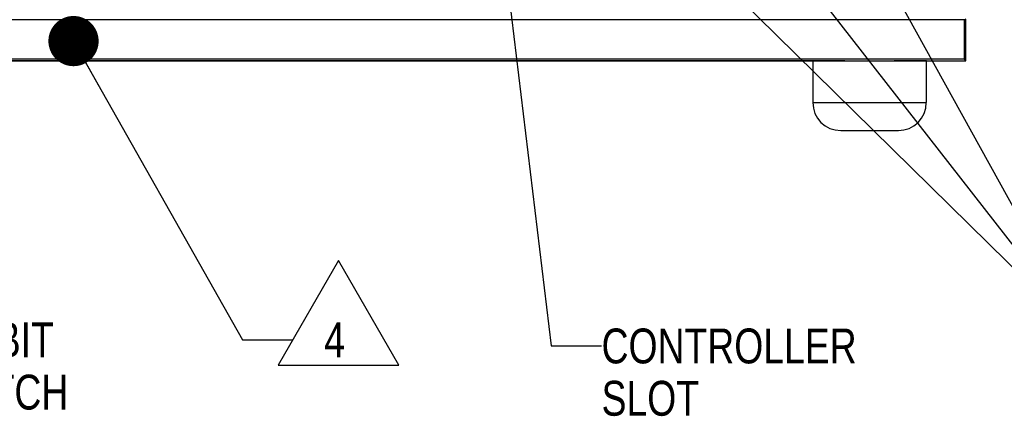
# Model space of a CAD drawing. Header units: inches. Extents: x 0 to 34, y 0 to 22.
# Tile 5 of 42: x 5.4 to 8.9, y 11.4 to 12.8. Entities that reach past the tile are written whole.
import ezdxf

# ---------------------------------------------------------------- set-up
doc = ezdxf.new("R2010")
doc.units = ezdxf.units.IN
doc.header["$LTSCALE"] = 1.87
doc.header["$MEASUREMENT"] = 0
doc.layers.get('0').update_dxf_attribs({"linetype": 'CONTINUOUS'})
for name, color, linetype in [('02___PRT_ALL_AXES', 7, 'CONTINUOUS'), ('3_ALL_AXES', 7, 'CONTINUOUS'), ('DETAIL', 7, 'CONTINUOUS')]:
    doc.layers.add(name, color=color, linetype=linetype)
doc.styles.get("Standard").update_dxf_attribs({"font": 'txt', "width": 0.8})
doc.dimstyles.get("Standard").update_dxf_attribs({"dimtxt": 0.125, "dimasz": 0.18, "dimexe": 0.125, "dimexo": 0.0625, "dimgap": 0.09, "dimtad": 0, "dimtih": 1, "dimtoh": 1, "dimzin": 4, "dimdsep": 46, "dimtxsty": 'STANDARD', "dimblk": '_FILLED', "dimblk1": '_FILLED', "dimblk2": '_FILLED', "dimcen": 0.09, "dimazin": 1, "dimtol": 1, "dimtp": 0.02, "dimtm": 0.02, "dimtfac": 1, "dimtofl": 0, "dimtmove": 0, "dimatfit": 3, "dimldrblk": '_FILLED', "dimfxl": 1, "dimtolj": 1, "dimtzin": 4, "dimarcsym": 0})

# ---------------------------------------------------------------- blocks, each defined once
blk = doc.blocks.new('_FILLED')
at = {"color": 0, "linetype": 'BYBLOCK'}
blk.add_solid([(0, 0), (-1, 0.174), (-1, -0.174)], dxfattribs=at)
blk = doc.blocks.new('FLAG_TRIANGLE_BL13', base_point=(6.4351, 11.7808))
at = {"layer": 'DETAIL', "color": 2, "linetype": 'CONTINUOUS'}
for p, q in [((6.4989, 11.9682), (6.2826, 11.5935)), ((6.7152, 11.5935), (6.4989, 11.9682)), ((6.1551, 11.6843), (6.3351, 11.6843)), ((6.2826, 11.5935), (6.7152, 11.5935))]:
    blk.add_line(p, q, dxfattribs=at)
at = {"layer": 'DETAIL', "color": 2, "linetype": 'CONTINUOUS', "width": 0.8}
blk.add_text('4', height=0.125, dxfattribs=at).set_placement((6.4472, 11.6218))

msp = doc.modelspace()

# ---------------------------------------------------------------- linework, layer by layer
at = {"color": 7, "linetype": 'CONTINUOUS'}
for p, q in [((8.73957, 12.83157), (3.69253, 12.83157)), ((8.74605, 12.83373), (8.73957, 12.83157)), ((8.74605, 12.68455), (8.74605, 12.83373)), ((3.68605, 12.68455), (8.74605, 12.68455)), ((8.74017, 12.69043), (3.69193, 12.69043)), ((8.74605, 12.68455), (8.74017, 12.69043))]:
    msp.add_line(p, q, dxfattribs=at)
at = {"color": 3, "linetype": 'CONTINUOUS'}
for p, q in [((8.31264, 12.68432), (4.11946, 12.68432)), ((8.60505, 12.68432), (8.48946, 12.68432)), ((8.60505, 12.68432), (8.60505, 12.68455))]:
    msp.add_line(p, q, dxfattribs=at)
msp.add_arc((8.70605, 12.72432), 0.04, 270, 271.75616, dxfattribs=at)
at = {"color": 7, "linetype": 'CONTINUOUS'}
msp.add_ellipse((8.75129, 12.83205), major_axis=(0, 0.44762), ratio=0.0261859, start_param=-4.7113167, end_param=-4.3904744, dxfattribs=at)
at = {"layer": '02___PRT_ALL_AXES', "color": 3, "linetype": 'CONTINUOUS'}
msp.add_line((8.60505, 12.68432), (8.70605, 12.68432), dxfattribs=at)
at = {"layer": '3_ALL_AXES', "color": 7, "linetype": 'CONTINUOUS'}
for p, q in [((8.1978, 12.68432), (8.1978, 12.53432)), ((8.31264, 12.68432), (8.48946, 12.68432)), ((8.6043, 12.68432), (8.6043, 12.53432)), ((8.1978, 12.53432), (8.6043, 12.53432)), ((8.2978, 12.43432), (8.5043, 12.43432))]:
    msp.add_line(p, q, dxfattribs=at)
for centre, start, end in [((8.2978, 12.53432), 180, 270), ((8.5043, 12.53432), 270, 360)]:
    msp.add_arc(centre, 0.1, start, end, dxfattribs=at)

# ---------------------------------------------------------------- block references
at = {"layer": 'DETAIL', "color": 2, "linetype": 'CONTINUOUS'}
msp.add_blockref('FLAG_TRIANGLE_BL13', (6.43514, 11.78084), dxfattribs=at)

# ---------------------------------------------------------------- texts
at = {"layer": 'DETAIL', "color": 2, "linetype": 'CONTINUOUS', "char_height": 0.125, "attachment_point": 1, "line_spacing_factor": 0.9}
for s, insert, width in [('INHIBIT\\PSWITCH', (5.00311, 11.74682), 0.7), ('CONTROLLER\\PSLOT', (7.44106, 11.7247), 1)]:
    msp.add_mtext(s, dxfattribs=dict(at, insert=insert, width=width))

# ---------------------------------------------------------------- leaders
at = {"layer": 'DETAIL', "color": 2, "linetype": 'CONTINUOUS'}
for points, override in [([(7.05038, 13.40457), (7.26106, 11.6622), (7.44106, 11.6622)], {"dimtad": 0}), ([(7.43853, 13.39607), (9.17799, 11.68432), (9.35799, 11.68432)], {"dimtad": 0}), ([(7.83867, 13.40457), (9.17799, 11.68432), (9.35799, 11.68432)], {"dimtad": 0}), ([(8.22726, 13.40457), (9.17799, 11.68432), (9.35799, 11.68432)], {"dimtad": 0}), ([(5.54915, 12.75488), (6.15507, 11.68432)], {"dimtad": 0, "dimldrblk": 'DOT'})]:
    msp.add_leader(points, dimstyle='STANDARD', override=override, dxfattribs=at)

doc.saveas('drawing.dxf')
